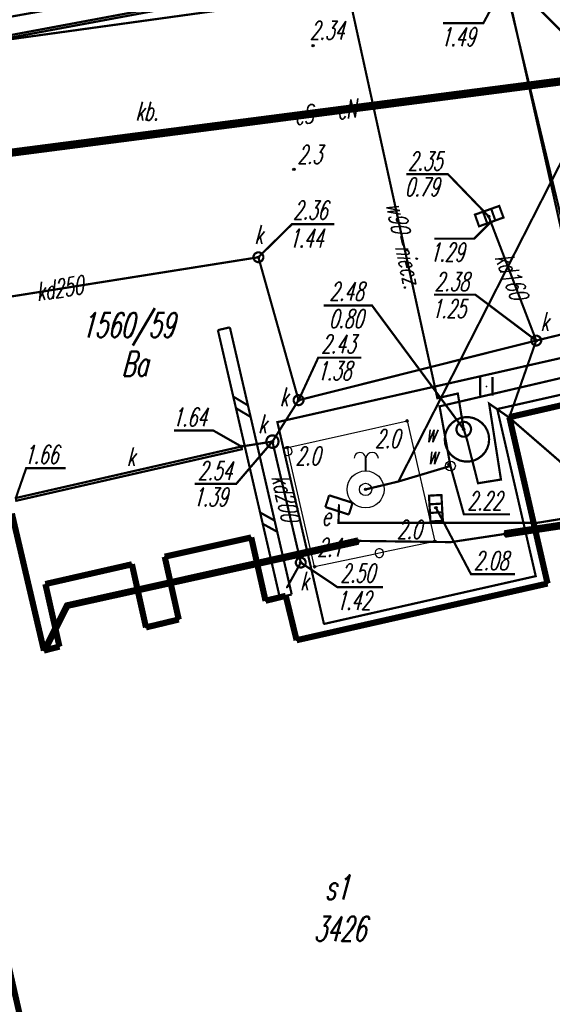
# Model space of a CAD drawing. Extents: x 6425777 to 6426103, y 6050596 to 6051176.
# Tile 48 of 72: x 6425870 to 6425891, y 6050932 to 6050972. Entities that reach past the tile are written whole.
import ezdxf

# ---------------------------------------------------------------- set-up
doc = ezdxf.new("R2010")
doc.units = 0
doc.header["$MEASUREMENT"] = 0
doc.linetypes.add('GUZ', pattern=[1.5, 1, -0.5])
doc.linetypes.add('KOR', pattern=[4, 3, -1])
doc.layers.get('0').update_dxf_attribs({"linetype": 'CONTINUOUS'})
for name, color, linetype in [('210_oznaczenie_konturu_uzytku_gruntowego', 96, 'CONTINUOUS'), ('211_numer_dzialki_ewidencyjnej', 7, 'CONTINUOUS'), ('218_kontur_uzytku_gruntowego', 96, 'GUZ'), ('219_dzialka_ewidencyjna', 7, 'CONTINUOUS'), ('312_budynek_ewidencyjny', 7, 'CONTINUOUS'), ('312_oznaczenie_budynku_ewidencyjnego', 7, 'CONTINUOUS'), ('312_oznaczenie_budynku_ewidencyjnego_Atr124', 7, 'CONTINUOUS'), ('450_Sciana_oporowa_symb__osiowy', 7, 'CONTINUOUS'), ('621_Punkt_rzednej_przewodu_SWPOD', 5, 'CONTINUOUS'), ('622_Punkt_rzednej_przewodu_SKPOD', 36, 'CONTINUOUS'), ('622_Punkt_rzednej_przewodu_SKPOD_Atr2', 36, 'CONTINUOUS'), ('622_Punkt_rzednej_przewodu_SKPOD_Atr3', 36, 'CONTINUOUS'), ('940_Trawnik_symb__poj_', 7, 'CONTINUOUS'), ('GEO_KOM_obszar_utwardzony', 7, 'KOR'), ('GEO_KOM_opis_nawierzchni', 7, 'CONTINUOUS'), ('GEO_KOM_szafa_elektroenergetyczna', 1, 'CONTINUOUS'), ('jezdnia__powierzchnia_', 7, 'KOR'), ('kratka_sciekowa__punkt_', 36, 'CONTINUOUS'), ('ogrodzenie_trwale__linia_', 7, 'CONTINUOUS'), ('przepust__powierzchnia_', 7, 'GUZ'), ('przewod_elektroenergetyczny__linia_', 1, 'CONTINUOUS'), ('przewod_elektroenergetyczny__linia__Atr1', 1, 'CONTINUOUS'), ('przewod_kanalizacyjny__linia_', 36, 'CONTINUOUS'), ('przewod_kanalizacyjny__linia__Atr1', 36, 'CONTINUOUS'), ('przewod_telekomunikacyjny__linia_', 30, 'CONTINUOUS'), ('przewod_wodociagowy__linia_', 5, 'CONTINUOUS'), ('przewod_wodociagowy__linia__Atr1', 5, 'CONTINUOUS'), ('punkt_o_okreslonej_wysokosci__siec_kanalizacyjna_', 36, 'CONTINUOUS'), ('punkt_o_okreslonej_wysokosci__siec_kanalizacyjna__Atr2', 36, 'CONTINUOUS'), ('punkt_o_okreslonej_wysokosci__siec_kanalizacyjna__Atr3', 36, 'CONTINUOUS'), ('punkt_o_okreslonej_wysokosci__siec_wodociagowa_', 5, 'CONTINUOUS'), ('punkt_o_okreslonej_wysokosci__siec_wodociagowa__Atr2', 5, 'CONTINUOUS'), ('punkt_o_okreslonej_wysokosci__siec_wodociagowa__Atr3', 5, 'CONTINUOUS'), ('punkt_wysokosciowy_naturalny', 7, 'CONTINUOUS'), ('punkt_wysokosciowy_naturalny_Atr2', 7, 'CONTINUOUS'), ('punkt_wysokosciowy_sztuczny', 7, 'CONTINUOUS'), ('punkt_wysokosciowy_sztuczny_Atr2', 7, 'CONTINUOUS'), ('studnia_glebinowa__punkt_', 7, 'CONTINUOUS'), ('szafa_elektroenergetyczna__punkt_', 1, 'CONTINUOUS'), ('wlaz___siec_kanalizacyjna__powierzchnia_', 7, 'CONTINUOUS'), ('wlaz___siec_kanalizacyjna__powierzchnia__Atr17', 7, 'CONTINUOUS'), ('wlaz___siec_wodociagowa__powierzchnia_', 7, 'CONTINUOUS'), ('wlaz___siec_wodociagowa__powierzchnia__Atr17', 7, 'CONTINUOUS'), ('zasuwa___siec_wodociagowa__punkt_', 5, 'CONTINUOUS'), ('zasuwa___siec_wodociagowa__punkt__Atr17', 5, 'CONTINUOUS')]:
    doc.layers.add(name, color=color, linetype=linetype)
doc.styles.get("Standard").update_dxf_attribs({"font": 'simplex.shx', "width": 0.85})

# ---------------------------------------------------------------- blocks, each defined once
blk = doc.blocks.new('801')
at = {"color": 0, "linetype": 'Continuous'}
blk.add_circle((0, 0), 0.1, dxfattribs=at)

msp = doc.modelspace()

# ---------------------------------------------------------------- linework, layer by layer
for p in [(6425881.41, 6050971.09), (6425880.63, 6050966.07), (6425888.53, 6050964.16), (6425888.62, 6050963.93), (6425879.19, 6050962.5), (6425877.79, 6050959.6), (6425890.46, 6050959.12), (6425888.86, 6050957.82), (6425887.28, 6050956.97), (6425888.44, 6050957.26), (6425880.82, 6050956.7), (6425886.45, 6050956.78), (6425888.55, 6050956.56), (6425886.54, 6050956.45), (6425888.88, 6050956.34), (6425879.96, 6050955.81), (6425885.22, 6050955.86), (6425889.36, 6050956), (6425889.37, 6050956.01), (6425887.52, 6050955.52), (6425879.76, 6050955.02), (6425887.65, 6050955.11), (6425878.5, 6050954.82), (6425878.52, 6050954.71), (6425880.35, 6050954.77), (6425886.98, 6050954.03), (6425884.87, 6050953.4), (6425889.03, 6050953.48), (6425883.54, 6050953.08), (6425888.1, 6050953.33), (6425882.46, 6050952.45), (6425886.39, 6050952.34), (6425882.44, 6050951.72), (6425890.48, 6050951.72), (6425878.9, 6050951.13), (6425883.23, 6050951.05), (6425883.25, 6050950.99), (6425886.35, 6050950.97), (6425889.17, 6050951.34), (6425889.18, 6050951.27), (6425889.19, 6050951.2), (6425883.26, 6050950.92), (6425886.99, 6050950.94), (6425875.39, 6050950.35), (6425874.06, 6050950.04), (6425880.91, 6050950.11), (6425881.47, 6050949.94), (6425890.44, 6050949.56), (6425870.55, 6050949.24), (6425880.35, 6050949.1), (6425890.92, 6050949.26), (6425880.3, 6050948.76), (6425871.4, 6050948.41), (6425871.42, 6050948.36), (6425871.47, 6050948.32), (6425879.48, 6050948.56), (6425875.96, 6050947.8), (6425874.63, 6050947.48), (6425881.85, 6050947.62), (6425870.49, 6050946.62), (6425870.52, 6050946.57), (6425870.58, 6050946.57), (6425871.12, 6050946.7), (6425880.74, 6050946.96), (6425870.49, 6050946.54)]:
    msp.add_point(p)
at = {"layer": '218_kontur_uzytku_gruntowego', "linetype": 'GUZ', "const_width": 0.09}
for points in [[(6425865.53, 6050970.84), (6425888.87, 6050975.2)], [(6425888.87, 6050975.2), (6425900.69, 6050922.64)]]:
    msp.add_lwpolyline(points, dxfattribs=at)
at = {"layer": '219_dzialka_ewidencyjna', "linetype": 'Continuous', "const_width": 0.09}
for points in [[(6425888.87, 6050975.2), (6425865.53, 6050970.84)], [(6425900.69, 6050922.64), (6425888.87, 6050975.2)]]:
    msp.add_lwpolyline(points, dxfattribs=at)
at = {"layer": '312_budynek_ewidencyjny', "linetype": 'Continuous', "const_width": 0.25}
for points in [[(6425889.37, 6050956.01), (6425914.42, 6050961.74)], [(6425890.92, 6050949.26), (6425889.37, 6050956.01)], [(6425869.19, 6050952.1), (6425870.49, 6050946.54)], [(6425875.39, 6050950.35), (6425878.9, 6050951.13)], [(6425878.9, 6050951.13), (6425879.48, 6050948.56)], [(6425870.55, 6050949.24), (6425874.06, 6050950.04)], [(6425874.06, 6050950.04), (6425874.63, 6050947.48)], [(6425875.96, 6050947.8), (6425875.39, 6050950.35)], [(6425871.12, 6050946.7), (6425870.55, 6050949.24)], [(6425880.74, 6050946.96), (6425890.92, 6050949.26)], [(6425879.48, 6050948.56), (6425880.3, 6050948.76)], [(6425880.3, 6050948.76), (6425880.74, 6050946.96)], [(6425874.63, 6050947.48), (6425875.96, 6050947.8)], [(6425870.49, 6050946.54), (6425871.12, 6050946.7)], [(6425872.18, 6050920.04), (6425866.76, 6050943.82)]]:
    msp.add_lwpolyline(points, dxfattribs=at)
at = {"layer": '450_Sciana_oporowa_symb__osiowy', "linetype": 'Continuous', "const_width": 0.09}
for points in [[(6425877.547, 6050959.543), (6425878.033, 6050959.656)], [(6425880.056, 6050948.703), (6425877.547, 6050959.543)], [(6425880.543, 6050948.816), (6425878.033, 6050959.656)], [(6425878.171, 6050956.846), (6425878.767, 6050956.488)], [(6425878.28, 6050956.375), (6425878.875, 6050956.022)], [(6425879.26, 6050952.143), (6425879.849, 6050951.814)], [(6425879.366, 6050951.684), (6425879.955, 6050951.359)], [(6425880.056, 6050948.703), (6425880.543, 6050948.816)]]:
    msp.add_lwpolyline(points, dxfattribs=at)
at = {"layer": '621_Punkt_rzednej_przewodu_SWPOD', "linetype": 'Continuous'}
msp.add_circle((6425883.54, 6050953.08), 0.05, dxfattribs=at)
at = {"layer": '622_Punkt_rzednej_przewodu_SKPOD', "linetype": 'Continuous'}
for centre in [(6425888.62, 6050963.93), (6425878.5, 6050954.82)]:
    msp.add_circle(centre, 0.05, dxfattribs=at)
at = {"layer": '622_Punkt_rzednej_przewodu_SKPOD_Atr2', "linetype": 'Continuous', "const_width": 0.09}
for points in [[(6425888.62, 6050963.93), (6425887.942, 6050963.255), (6425886.324, 6050963.255)], [(6425878.5, 6050954.82), (6425877.359, 6050955.47), (6425875.767, 6050955.47)], [(6425869.35, 6050952.73), (6425869.77, 6050953.94), (6425871.366, 6050953.94)]]:
    msp.add_lwpolyline(points, dxfattribs=at)
at = {"layer": '940_Trawnik_symb__poj_', "linetype": 'Continuous', "const_width": 0.09}
for points in [[(6425888.19, 6050956.885), (6425888.19, 6050957.635)], [(6425888.69, 6050956.885), (6425888.69, 6050957.635)]]:
    msp.add_lwpolyline(points, dxfattribs=at)
at = {"layer": 'GEO_KOM_obszar_utwardzony', "linetype": 'KOR', "const_width": 0.09}
msp.add_lwpolyline([(6425851.91, 6050965.32), (6425851.686, 6050966.231), (6425859.95, 6050973.694), (6425877.938, 6050976.727), (6425902.91, 6050981.36), (6425920.91, 6050984.66), (6425937.58, 6050987.93), (6425937.87, 6050986.51), (6425929.603, 6050982.811), (6425890.89, 6050975.46), (6425864.34, 6050970.52), (6425864.07, 6050967.06), (6425862.26, 6050967.6), (6425858.26, 6050966.68)], close=True, dxfattribs=at)
at = {"layer": 'jezdnia__powierzchnia_', "linetype": 'KOR', "const_width": 0.09}
for points in [[(6425890.89, 6050975.46), (6425864.34, 6050970.52), (6425864.07, 6050967.06), (6425863.61, 6050961.82), (6425861.41, 6050961.36), (6425859.51, 6050960.9)], [(6425888.86, 6050957.82), (6425908.25, 6050962.22)], [(6425881.85, 6050947.62), (6425890.44, 6050949.56), (6425888.88, 6050956.34), (6425898.59, 6050958.53)], [(6425888.86, 6050957.82), (6425879.96, 6050955.81), (6425881.85, 6050947.62)]]:
    msp.add_lwpolyline(points, dxfattribs=at)
at = {"layer": 'kratka_sciekowa__punkt_', "linetype": 'Continuous', "const_width": 0.09}
for points in [[(6425889.133, 6050964.111), (6425888.142, 6050963.755), (6425887.974, 6050964.229), (6425888.959, 6050964.581)], [(6425886.614, 6050952.853), (6425886.673, 6050951.805), (6425886.168, 6050951.777), (6425886.11, 6050952.825)]]:
    msp.add_lwpolyline(points, close=True, dxfattribs=at)
for points in [[(6425888.302, 6050964.344), (6425888.472, 6050963.877)], [(6425888.635, 6050964.461), (6425888.801, 6050963.994)], [(6425886.133, 6050952.476), (6425886.632, 6050952.504)], [(6425886.152, 6050952.125), (6425886.652, 6050952.154)]]:
    msp.add_lwpolyline(points, dxfattribs=at)
at = {"layer": 'kratka_sciekowa__punkt_', "color": 7}
for p in [(6425888.53, 6050964.16), (6425886.39, 6050952.34)]:
    msp.add_point(p, dxfattribs=at)
at = {"layer": 'ogrodzenie_trwale__linia_', "linetype": 'Continuous'}
msp.add_lwpolyline([(6425885.22, 6050955.86), (6425886.35, 6050950.97), (6425886.35, 6050950.97), (6425884.265, 6050950.53), (6425884.265, 6050950.53, 1), (6425883.922, 6050950.458, 1), (6425884.265, 6050950.53), (6425883.922, 6050950.458), (6425881.47, 6050949.94), (6425881.47, 6050949.94), (6425880.421, 6050954.464), (6425880.421, 6050954.464, 1), (6425880.342, 6050954.805, 1), (6425880.421, 6050954.464), (6425880.385, 6050954.778), (6425885.22, 6050955.86)], format="xyb", dxfattribs=at)
at = {"layer": 'przepust__powierzchnia_', "linetype": 'GUZ', "const_width": 0.17}
msp.add_lwpolyline([(6425896.9, 6050970.26), (6425896.88, 6050970.42), (6425862.88, 6050966.01), (6425862.9, 6050965.85)], close=True, dxfattribs=at)
for points in [[(6425889.17, 6050951.34), (6425897.47, 6050952.59)], [(6425897.49, 6050952.46), (6425889.19, 6050951.2)], [(6425883.23, 6050951.05), (6425871.4, 6050948.41), (6425870.49, 6050946.62)], [(6425870.58, 6050946.57), (6425871.47, 6050948.32), (6425883.26, 6050950.92)]]:
    msp.add_lwpolyline(points, dxfattribs=at)
at = {"layer": 'przewod_elektroenergetyczny__linia_', "linetype": 'Continuous', "const_width": 0.09}
for points in [[(6425892.54, 6050959.66), (6425889.28, 6050973.25), (6425886.92, 6050975.44), (6425863.15, 6050971.19), (6425851.7, 6050969.25), (6425861.53, 6050925.5), (6425842.53, 6050921.24)], [(6425850.39, 6050907.77), (6425850.49, 6050907.19), (6425858.4, 6050909), (6425855.71, 6050920.75), (6425869.53, 6050923.84), (6425868.95, 6050926.86), (6425866.72, 6050935.22), (6425865.7, 6050937.26), (6425865.15, 6050939.23), (6425865.66, 6050940.38), (6425860.88, 6050961.24), (6425861.9, 6050964.16), (6425862.69, 6050966), (6425862.89, 6050965.93), (6425896.89, 6050970.34), (6425899.35, 6050959.68), (6425908.13, 6050961.8), (6425907.81, 6050963.25), (6425908.78, 6050963.5), (6425908.82, 6050963.38)], [(6425870.41, 6050927.05), (6425870.18, 6050926.96), (6425868.95, 6050926.86), (6425866.72, 6050935.22), (6425865.7, 6050937.26), (6425865.15, 6050939.23), (6425865.66, 6050940.38), (6425860.88, 6050961.24), (6425861.9, 6050964.16), (6425862.69, 6050966), (6425862.89, 6050965.93), (6425896.89, 6050970.34), (6425899.35, 6050959.68), (6425908.34, 6050961.74)], [(6425870.49, 6050946.54), (6425870.52, 6050946.57), (6425871.42, 6050948.36), (6425883.25, 6050950.99), (6425886.99, 6050950.94), (6425889.18, 6050951.27), (6425897.49, 6050952.52), (6425899.11, 6050952.29), (6425900.08, 6050952.61), (6425900.67, 6050951.78)], [(6425873.31, 6050912.16), (6425872.22, 6050916.99), (6425878.59, 6050918.45), (6425901.57, 6050924.19), (6425899.36, 6050937.74), (6425896.4, 6050951.73), (6425895.21, 6050952.49), (6425890.48, 6050951.72), (6425882.44, 6050951.72), (6425882.46, 6050952.45)]]:
    msp.add_lwpolyline(points, dxfattribs=at)
at = {"layer": 'przewod_kanalizacyjny__linia_', "linetype": 'Continuous', "const_width": 0.09}
for points in [[(6425901.36, 6050961.75), (6425889.31, 6050973.85)], [(6425889.37, 6050956.01), (6425890.46, 6050959.12), (6425888.53, 6050964.16)], [(6425866.76, 6050943.82), (6425866.37, 6050943.72), (6425864.43, 6050951.68), (6425862.7, 6050959.91), (6425865.21, 6050960.28), (6425879.19, 6050962.5), (6425880.82, 6050956.7)], [(6425880.82, 6050956.7), (6425890.46, 6050959.12), (6425901.36, 6050961.75)], [(6425880.82, 6050956.7), (6425879.76, 6050955.02), (6425880.91, 6050950.11), (6425880.35, 6050949.1)], [(6425878.5, 6050954.82), (6425879.76, 6050955.02)]]:
    msp.add_lwpolyline(points, dxfattribs=at)
at = {"layer": 'przewod_telekomunikacyjny__linia_', "linetype": 'Continuous', "const_width": 0.09}
msp.add_lwpolyline([(6425832.69, 6050966.31), (6425890.86, 6050974.35)], dxfattribs=at)
at = {"layer": 'przewod_wodociagowy__linia_', "linetype": 'Continuous', "const_width": 0.09}
for points in [[(6425884.87, 6050953.4), (6425891.41, 6050966.24), (6425905.97, 6050994.31), (6425908.08, 6050999.11), (6425906.28, 6051020.27)], [(6425881.68, 6050978.87), (6425881.68, 6050978.54), (6425886.45, 6050956.78), (6425887.28, 6050956.97), (6425887.52, 6050955.52), (6425887.65, 6050955.11), (6425888.1, 6050953.33), (6425889.03, 6050953.48), (6425888.55, 6050956.56), (6425889.36, 6050956)], [(6425883.54, 6050953.08), (6425884.87, 6050953.4), (6425886.98, 6050954.03), (6425886.54, 6050956.45), (6425895.45, 6050958.53), (6425896.79, 6050947.12)], [(6425889.36, 6050956), (6425898.55, 6050948.04)]]:
    msp.add_lwpolyline(points, dxfattribs=at)
at = {"layer": 'punkt_o_okreslonej_wysokosci__siec_kanalizacyjna_', "color": 34}
for p in [(6425888.53, 6050964.16), (6425879.19, 6050962.5), (6425890.46, 6050959.12), (6425880.82, 6050956.7), (6425879.76, 6050955.02), (6425886.39, 6050952.34), (6425880.91, 6050950.11)]:
    msp.add_point(p, dxfattribs=at)
at = {"layer": 'punkt_o_okreslonej_wysokosci__siec_kanalizacyjna__Atr2', "linetype": 'Continuous', "const_width": 0.09}
for points in [[(6425889.31, 6050973.85), (6425888.314, 6050971.995), (6425886.676, 6050971.995)], [(6425888.53, 6050964.16), (6425886.88, 6050965.87), (6425885.195, 6050965.87)], [(6425879.19, 6050962.5), (6425880.55, 6050963.84), (6425882.267, 6050963.84)], [(6425890.46, 6050959.12), (6425887.989, 6050960.982), (6425886.311, 6050960.982)], [(6425880.82, 6050956.7), (6425881.618, 6050958.425), (6425883.369, 6050958.425)], [(6425879.76, 6050955.02), (6425878.294, 6050953.307), (6425876.603, 6050953.307)], [(6425886.39, 6050952.34), (6425887.813, 6050949.641), (6425889.597, 6050949.641)], [(6425880.91, 6050950.11), (6425882.404, 6050949.109), (6425884.249, 6050949.109)]]:
    msp.add_lwpolyline(points, dxfattribs=at)
at = {"layer": 'punkt_o_okreslonej_wysokosci__siec_wodociagowa_', "color": 5}
for p in [(6425887.52, 6050955.52), (6425886.92, 6050954.1)]:
    msp.add_point(p, dxfattribs=at)
at = {"layer": 'punkt_o_okreslonej_wysokosci__siec_wodociagowa__Atr2', "linetype": 'Continuous', "const_width": 0.09}
for points in [[(6425887.52, 6050955.52), (6425883.8, 6050960.54), (6425881.84, 6050960.54)], [(6425886.98, 6050954.03), (6425887.525, 6050952.067), (6425889.39, 6050952.067)]]:
    msp.add_lwpolyline(points, dxfattribs=at)
at = {"layer": 'punkt_wysokosciowy_naturalny', "color": 7}
for p in [(6425880.63, 6050966.07), (6425885.22, 6050955.86), (6425880.35, 6050954.77), (6425886.35, 6050950.97), (6425881.47, 6050949.94)]:
    msp.add_point(p, dxfattribs=at)
at = {"layer": 'punkt_wysokosciowy_sztuczny', "linetype": 'Continuous'}
msp.add_circle((6425881.41, 6050971.09), 0.045, dxfattribs=at)
at = {"layer": 'studnia_glebinowa__punkt_', "linetype": 'Continuous', "const_width": 0.09}
msp.add_lwpolyline([(6425883.541, 6050953.829), (6425883.541, 6050954.343)], dxfattribs=at)
at = {"layer": 'studnia_glebinowa__punkt_', "linetype": 'Continuous'}
for radius in [0.75, 0.25]:
    msp.add_circle((6425883.54, 6050953.08), radius, dxfattribs=at)
for centre, radius, start, end in [((6425883.307, 6050954.347), 0.229, 358.8552, 181.0636), ((6425883.801, 6050954.319), 0.26, 4.4173, 174.1438)]:
    msp.add_arc(centre, radius, start, end, dxfattribs=at)
at = {"layer": 'studnia_glebinowa__punkt_', "color": 7}
msp.add_point((6425883.54, 6050953.08), dxfattribs=at)
at = {"layer": 'szafa_elektroenergetyczna__punkt_', "linetype": 'Continuous', "const_width": 0.09}
for points in [[(6425881.908, 6050952.365), (6425882.06, 6050952.841)], [(6425882.06, 6050952.841), (6425883.012, 6050952.535)], [(6425882.86, 6050952.059), (6425883.012, 6050952.535)], [(6425881.908, 6050952.365), (6425882.86, 6050952.059)]]:
    msp.add_lwpolyline(points, dxfattribs=at)
at = {"layer": 'wlaz___siec_kanalizacyjna__powierzchnia_', "linetype": 'Continuous', "const_width": 0.09}
for points in [[(6425879.09, 6050962.67), (6425879.06, 6050962.65), (6425879.03, 6050962.62), (6425879.01, 6050962.58), (6425878.99, 6050962.54), (6425878.99, 6050962.5), (6425878.99, 6050962.46), (6425879.01, 6050962.42), (6425879.03, 6050962.38), (6425879.06, 6050962.35), (6425879.09, 6050962.33), (6425879.13, 6050962.31), (6425879.17, 6050962.3), (6425879.21, 6050962.3), (6425879.25, 6050962.31), (6425879.29, 6050962.33), (6425879.32, 6050962.35), (6425879.35, 6050962.38), (6425879.37, 6050962.42), (6425879.39, 6050962.46), (6425879.39, 6050962.5), (6425879.39, 6050962.54), (6425879.37, 6050962.58), (6425879.35, 6050962.62), (6425879.32, 6050962.65), (6425879.29, 6050962.67), (6425879.25, 6050962.69), (6425879.21, 6050962.7), (6425879.17, 6050962.7), (6425879.13, 6050962.69)], [(6425890.66, 6050959.12), (6425890.66, 6050959.16), (6425890.64, 6050959.2), (6425890.62, 6050959.24), (6425890.59, 6050959.27), (6425890.56, 6050959.29), (6425890.52, 6050959.31), (6425890.48, 6050959.32), (6425890.44, 6050959.32), (6425890.4, 6050959.31), (6425890.36, 6050959.29), (6425890.33, 6050959.27), (6425890.3, 6050959.24), (6425890.28, 6050959.2), (6425890.26, 6050959.16), (6425890.26, 6050959.12), (6425890.26, 6050959.08), (6425890.28, 6050959.04), (6425890.3, 6050959), (6425890.33, 6050958.97), (6425890.36, 6050958.95), (6425890.4, 6050958.93), (6425890.44, 6050958.92), (6425890.48, 6050958.92), (6425890.52, 6050958.93), (6425890.56, 6050958.95), (6425890.59, 6050958.97), (6425890.62, 6050959), (6425890.64, 6050959.04), (6425890.66, 6050959.08)], [(6425881.02, 6050956.7), (6425881.02, 6050956.74), (6425881, 6050956.78), (6425880.98, 6050956.82), (6425880.95, 6050956.85), (6425880.92, 6050956.87), (6425880.88, 6050956.89), (6425880.84, 6050956.9), (6425880.8, 6050956.9), (6425880.76, 6050956.89), (6425880.72, 6050956.87), (6425880.69, 6050956.85), (6425880.66, 6050956.82), (6425880.64, 6050956.78), (6425880.62, 6050956.74), (6425880.62, 6050956.7), (6425880.62, 6050956.66), (6425880.64, 6050956.62), (6425880.66, 6050956.58), (6425880.69, 6050956.55), (6425880.72, 6050956.53), (6425880.76, 6050956.51), (6425880.8, 6050956.5), (6425880.84, 6050956.5), (6425880.88, 6050956.51), (6425880.92, 6050956.53), (6425880.95, 6050956.55), (6425880.98, 6050956.58), (6425881, 6050956.62), (6425881.02, 6050956.66)], [(6425880.01, 6050955.02), (6425880, 6050955.07), (6425879.99, 6050955.12), (6425879.96, 6050955.17), (6425879.93, 6050955.21), (6425879.89, 6050955.24), (6425879.84, 6050955.26), (6425879.79, 6050955.27), (6425879.73, 6050955.27), (6425879.68, 6050955.26), (6425879.64, 6050955.24), (6425879.59, 6050955.21), (6425879.56, 6050955.17), (6425879.53, 6050955.12), (6425879.52, 6050955.07), (6425879.51, 6050955.02), (6425879.52, 6050954.97), (6425879.53, 6050954.92), (6425879.56, 6050954.87), (6425879.59, 6050954.83), (6425879.64, 6050954.8), (6425879.68, 6050954.78), (6425879.73, 6050954.77), (6425879.79, 6050954.77), (6425879.84, 6050954.78), (6425879.89, 6050954.8), (6425879.93, 6050954.83), (6425879.96, 6050954.87), (6425879.99, 6050954.92), (6425880, 6050954.97)], [(6425869.35, 6050952.73), (6425878.5, 6050954.82), (6425878.52, 6050954.71), (6425869.37, 6050952.62)], [(6425881.11, 6050950.11), (6425881.11, 6050950.15), (6425881.09, 6050950.19), (6425881.07, 6050950.23), (6425881.04, 6050950.26), (6425881.01, 6050950.28), (6425880.97, 6050950.3), (6425880.93, 6050950.31), (6425880.89, 6050950.31), (6425880.85, 6050950.3), (6425880.81, 6050950.28), (6425880.78, 6050950.26), (6425880.75, 6050950.23), (6425880.73, 6050950.19), (6425880.71, 6050950.15), (6425880.71, 6050950.11), (6425880.71, 6050950.07), (6425880.73, 6050950.03), (6425880.75, 6050949.99), (6425880.78, 6050949.96), (6425880.81, 6050949.94), (6425880.85, 6050949.92), (6425880.89, 6050949.91), (6425880.93, 6050949.91), (6425880.97, 6050949.92), (6425881.01, 6050949.94), (6425881.04, 6050949.96), (6425881.07, 6050949.99), (6425881.09, 6050950.03), (6425881.11, 6050950.07)]]:
    msp.add_lwpolyline(points, close=True, dxfattribs=at)
at = {"layer": 'wlaz___siec_wodociagowa__powierzchnia_', "linetype": 'Continuous', "const_width": 0.09}
for points in [[(6425888.55, 6050955.11), (6425888.53, 6050955.3), (6425888.47, 6050955.48), (6425888.38, 6050955.64), (6425888.25, 6050955.78), (6425888.1, 6050955.89), (6425887.93, 6050955.97), (6425887.74, 6050956.01), (6425887.56, 6050956.01), (6425887.37, 6050955.97), (6425887.2, 6050955.89), (6425887.05, 6050955.78), (6425886.92, 6050955.64), (6425886.83, 6050955.48), (6425886.77, 6050955.3), (6425886.75, 6050955.11), (6425886.77, 6050954.92), (6425886.83, 6050954.74), (6425886.92, 6050954.58), (6425887.05, 6050954.44), (6425887.2, 6050954.33), (6425887.37, 6050954.25), (6425887.56, 6050954.21), (6425887.74, 6050954.21), (6425887.93, 6050954.25), (6425888.1, 6050954.33), (6425888.25, 6050954.44), (6425888.38, 6050954.58), (6425888.47, 6050954.74), (6425888.53, 6050954.92)], [(6425887.82, 6050955.52), (6425887.81, 6050955.58), (6425887.79, 6050955.64), (6425887.76, 6050955.7), (6425887.72, 6050955.74), (6425887.67, 6050955.78), (6425887.61, 6050955.81), (6425887.55, 6050955.82), (6425887.49, 6050955.82), (6425887.43, 6050955.81), (6425887.37, 6050955.78), (6425887.32, 6050955.74), (6425887.28, 6050955.7), (6425887.25, 6050955.64), (6425887.23, 6050955.58), (6425887.22, 6050955.52), (6425887.23, 6050955.46), (6425887.25, 6050955.4), (6425887.28, 6050955.34), (6425887.32, 6050955.3), (6425887.37, 6050955.26), (6425887.43, 6050955.23), (6425887.49, 6050955.22), (6425887.55, 6050955.22), (6425887.61, 6050955.23), (6425887.67, 6050955.26), (6425887.72, 6050955.3), (6425887.76, 6050955.34), (6425887.79, 6050955.4), (6425887.81, 6050955.46)]]:
    msp.add_lwpolyline(points, close=True, dxfattribs=at)
at = {"layer": 'zasuwa___siec_wodociagowa__punkt_', "linetype": 'Continuous'}
msp.add_circle((6425886.98, 6050954.03), 0.2, dxfattribs=at)
at = {"layer": 'zasuwa___siec_wodociagowa__punkt_', "color": 7}
msp.add_point((6425886.98, 6050954.03), dxfattribs=at)

# ---------------------------------------------------------------- block references
at = {"layer": 'punkt_o_okreslonej_wysokosci__siec_kanalizacyjna_', "color": 34, "linetype": 'Continuous', "xscale": 0.5, "yscale": 0.5, "zscale": 0.5}
for p, rotation in [((6425888.53, 6050964.16), 19.81), ((6425886.39, 6050952.34), 273.15)]:
    msp.add_blockref('801', p, dxfattribs=dict(at, rotation=rotation))
for p in [(6425879.19, 6050962.5), (6425890.46, 6050959.12), (6425880.82, 6050956.7), (6425879.76, 6050955.02), (6425880.91, 6050950.11)]:
    msp.add_blockref('801', p, dxfattribs=at)
at = {"layer": 'punkt_o_okreslonej_wysokosci__siec_wodociagowa_', "color": 5, "linetype": 'Continuous', "xscale": 0.5, "yscale": 0.5, "zscale": 0.5}
msp.add_blockref('801', (6425887.52, 6050955.52), dxfattribs=at)
at = {"layer": 'punkt_o_okreslonej_wysokosci__siec_wodociagowa_', "color": 5, "linetype": 'Continuous', "xscale": 0.5, "yscale": 0.5, "zscale": 0.5, "rotation": 180}
msp.add_blockref('801', (6425886.92, 6050954.1), dxfattribs=at)
at = {"layer": 'punkt_wysokosciowy_naturalny', "color": 7, "linetype": 'Continuous', "xscale": 0.5, "yscale": 0.5, "zscale": 0.5}
for p in [(6425880.63, 6050966.07), (6425885.22, 6050955.86), (6425880.35, 6050954.77), (6425886.35, 6050950.97), (6425881.47, 6050949.94)]:
    msp.add_blockref('801', p, dxfattribs=at)

# ---------------------------------------------------------------- texts
at = {"layer": '210_oznaczenie_konturu_uzytku_gruntowego', "oblique": 15, "width": 0.62}
msp.add_text('Ba', height=1, dxfattribs=at).set_placement((6425873.64, 6050957.68))
at = {"layer": '211_numer_dzialki_ewidencyjnej', "oblique": 15, "width": 0.62}
msp.add_text('1560/59', height=1, dxfattribs=at).set_placement((6425872.01, 6050959.25))
at = {"layer": '312_oznaczenie_budynku_ewidencyjnego', "oblique": 15, "width": 0.62}
msp.add_text('3426', height=1, dxfattribs=at).set_placement((6425881.43, 6050934.75))
at = {"layer": '312_oznaczenie_budynku_ewidencyjnego_Atr124', "oblique": 15, "width": 0.62}
msp.add_text('s1', height=1, dxfattribs=at).set_placement((6425881.884, 6050936.435))
at = {"layer": '622_Punkt_rzednej_przewodu_SKPOD_Atr2', "oblique": 15, "width": 0.62}
for s, p in [('1.64', (6425875.708, 6050955.64)), ('1.66', (6425869.682, 6050954.121))]:
    msp.add_text(s, height=0.75, dxfattribs=at).set_placement(p)
at = {"layer": '622_Punkt_rzednej_przewodu_SKPOD_Atr3', "oblique": 15, "width": 0.62}
msp.add_text('1.29', height=0.75, dxfattribs=at).set_placement((6425886.144, 6050962.331))
at = {"layer": 'GEO_KOM_opis_nawierzchni', "oblique": 15, "width": 0.62}
msp.add_text('kb.', height=0.75, dxfattribs=at).set_placement((6425874.207, 6050968.055))
at = {"layer": 'GEO_KOM_szafa_elektroenergetyczna', "oblique": 15, "width": 0.62}
msp.add_text('e', height=0.75, dxfattribs=at).set_placement((6425881.759, 6050951.615))
at = {"layer": 'przewod_elektroenergetyczny__linia__Atr1', "oblique": 15, "width": 0.62}
for s, p in [('eS', (6425880.688, 6050967.858)), ('eN', (6425882.408, 6050968.078))]:
    msp.add_text(s, height=0.75, rotation=7.4, dxfattribs=at).set_placement(p)
at = {"layer": 'przewod_kanalizacyjny__linia__Atr1', "oblique": 15, "width": 0.62}
for s, rotation, p in [('kd160', 291, (6425888.772, 6050962.491)), ('kd250', 9, (6425870.237, 6050960.719)), ('kd200', 283.2, (6425879.713, 6050953.592))]:
    msp.add_text(s, height=0.75, rotation=rotation, dxfattribs=at).set_placement(p)
at = {"layer": 'przewod_wodociagowy__linia__Atr1', "oblique": 15, "width": 0.62}
msp.add_text('w90-niecz.', height=0.75, rotation=282.4, dxfattribs=at).set_placement((6425884.357, 6050964.639))
at = {"layer": 'punkt_o_okreslonej_wysokosci__siec_kanalizacyjna__Atr2', "oblique": 15, "width": 0.62}
for s, p in [('2.35', (6425885.255, 6050966.026)), ('2.36', (6425880.596, 6050964.036)), ('2.38', (6425886.338, 6050961.134)), ('2.43', (6425881.738, 6050958.604)), ('2.54', (6425876.737, 6050953.466)), ('2.08', (6425887.933, 6050949.814)), ('2.50', (6425882.518, 6050949.308))]:
    msp.add_text(s, height=0.75, dxfattribs=at).set_placement(p)
at = {"layer": 'punkt_o_okreslonej_wysokosci__siec_kanalizacyjna__Atr3', "oblique": 15, "width": 0.62}
for s, p in [('1.49', (6425886.589, 6050971.071)), ('0.79', (6425885.128, 6050964.977)), ('1.44', (6425880.435, 6050962.9)), ('1.25', (6425886.218, 6050960.038)), ('1.38', (6425881.571, 6050957.515)), ('1.39', (6425876.543, 6050952.396)), ('1.42', (6425882.357, 6050948.199))]:
    msp.add_text(s, height=0.75, dxfattribs=at).set_placement(p)
at = {"layer": 'punkt_o_okreslonej_wysokosci__siec_wodociagowa__Atr2', "oblique": 15, "width": 0.62}
for s, p in [('2.48', (6425882.07, 6050960.74)), ('2.22', (6425887.672, 6050952.239))]:
    msp.add_text(s, height=0.75, dxfattribs=at).set_placement(p)
at = {"layer": 'punkt_o_okreslonej_wysokosci__siec_wodociagowa__Atr3', "oblique": 15, "width": 0.62}
msp.add_text('0.80', height=0.75, dxfattribs=at).set_placement((6425882.05, 6050959.63))
at = {"layer": 'punkt_wysokosciowy_naturalny_Atr2', "oblique": 15, "width": 0.62}
for s, p in [('2.3', (6425880.771, 6050966.292)), ('2.0', (6425883.925, 6050954.764)), ('2.0', (6425880.697, 6050954.062)), ('2.0', (6425884.811, 6050951.08)), ('2.1', (6425881.582, 6050950.351))]:
    msp.add_text(s, height=0.75, dxfattribs=at).set_placement(p)
at = {"layer": 'punkt_wysokosciowy_sztuczny_Atr2', "oblique": 15, "width": 0.62}
msp.add_text('2.34', height=0.75, dxfattribs=at).set_placement((6425881.28, 6050971.33))
at = {"layer": 'wlaz___siec_kanalizacyjna__powierzchnia__Atr17', "oblique": 15, "width": 0.62}
for p in [(6425879.03, 6050963.05), (6425890.629, 6050959.517), (6425880.059, 6050956.46), (6425879.183, 6050955.364), (6425873.85, 6050954.03), (6425880.88, 6050948.99)]:
    msp.add_text('k', height=0.75, dxfattribs=at).set_placement(p)
at = {"layer": 'wlaz___siec_wodociagowa__powierzchnia__Atr17', "oblique": 15, "width": 0.62}
msp.add_text('w', height=0.75, dxfattribs=at).set_placement((6425885.97, 6050955))
at = {"layer": 'zasuwa___siec_wodociagowa__punkt__Atr17', "oblique": 15, "width": 0.62}
msp.add_text('w', height=0.75, dxfattribs=at).set_placement((6425886.03, 6050954.1))

doc.saveas('drawing.dxf')
